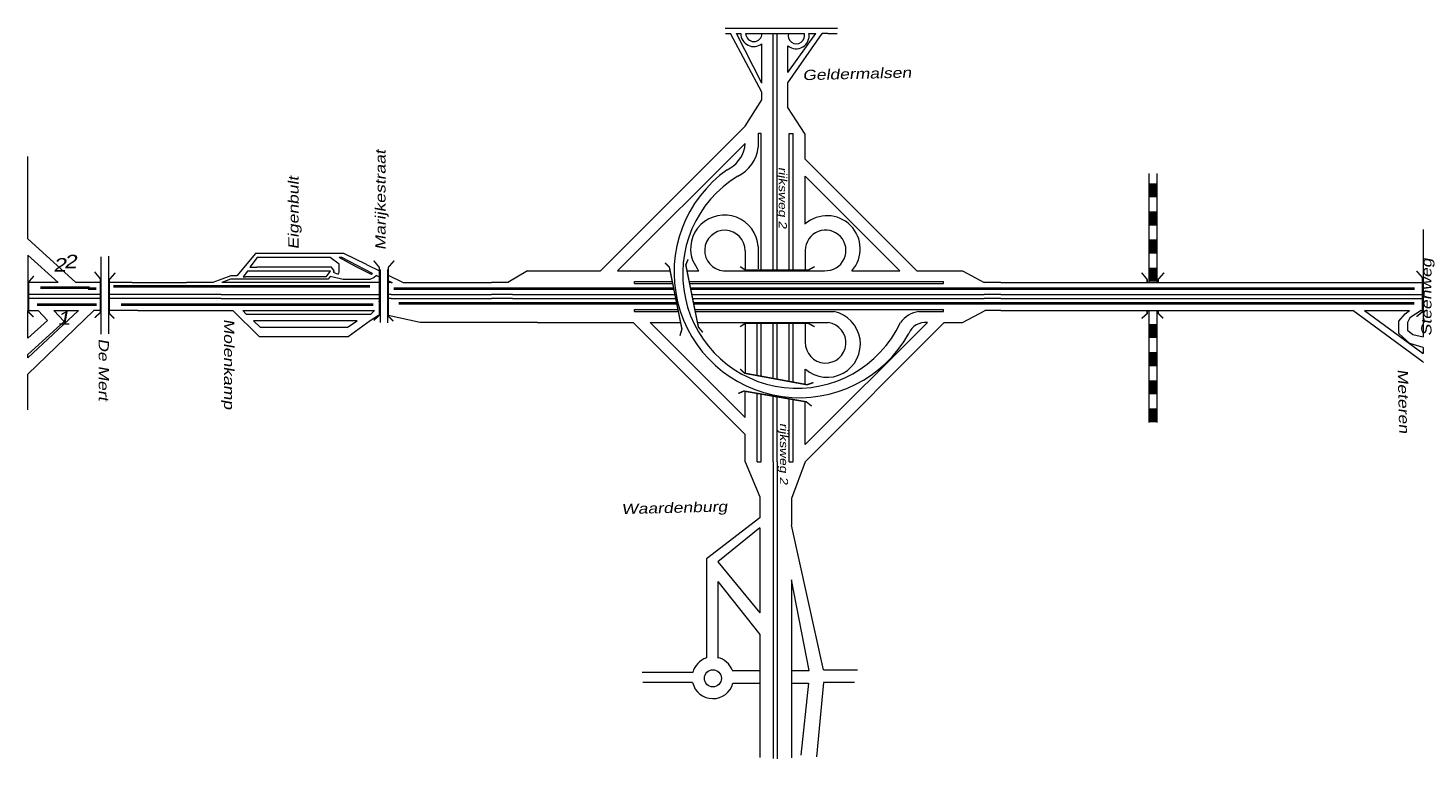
# Model space of a CAD drawing. Header units: metres. Extents: x 534 to 2631, y -2348 to -1484.
# Tile 9 of 10: x 2070 to 2331, y -1934 to -1797. Entities that reach past the tile are written whole.
import ezdxf

# ---------------------------------------------------------------- set-up
doc = ezdxf.new("R2010")
doc.units = ezdxf.units.M
doc.linetypes.add('DASHDOT', pattern=[1, 0.5, -0.25, 0, -0.25])
doc.layers.get('0').update_dxf_attribs({"lineweight": 0})
for name, color, linetype, lineweight in [('ROUTE8STROOIEN', 90, 'Continuous', 0), ('ROUTE8TEXT', 4, 'DASHDOT', 0), ('STROOI', 7, 'Continuous', 0), ('Text', 7, 'Continuous', 0)]:
    doc.layers.add(name, color=color, linetype=linetype, lineweight=lineweight)
doc.styles.add('ISO25', font='ARIALN.TTF', dxfattribs={"width": 1.5, "oblique": 10})

# ---------------------------------------------------------------- blocks, each defined once
blk = doc.blocks.new('A$C3E475C73')
at = {"layer": 'STROOI', "color": 7, "const_width": 0.263}
blk.add_lwpolyline([(-1.04, -0.92), (0, 0), (0, 6.35), (-1.04, 7.62)], dxfattribs=at)

msp = doc.modelspace()

# ---------------------------------------------------------------- linework, layer by layer
at = {"ltscale": 0.5}
for p, q in [((2200.16, -1797.41), (2221.08, -1797.41)), ((2200.19, -1798.42), (2201.14, -1798.42)), ((2206.97, -1809.38), (2201.14, -1798.42)), ((2206.97, -1807.68), (2202.26, -1798.42)), ((2202.26, -1798.42), (2203.06, -1798.42)), ((2203.97, -1798.42), (2214.92, -1798.42)), ((2206.97, -1807.68), (2206.97, -1800.34)), ((2209.1, -1817.07), (2209.1, -1798.42)), ((2209.85, -1817.07), (2209.85, -1798.42)), ((2211.86, -1807.66), (2218.26, -1798.42)), ((2211.86, -1805.72), (2217.09, -1798.42)), ((2215.76, -1798.42), (2217.09, -1798.42)), ((2219.3, -1798.42), (2218.26, -1798.42)), ((2218.26, -1798.42), (2218.29, -1798.42)), ((2219.3, -1798.42), (2221.05, -1798.42)), ((2211.86, -1805.72), (2211.86, -1800.73)), ((2211.86, -1809.15), (2211.86, -1807.66)), ((2203.85, -1815.75), (2206.97, -1810.83)), ((2206.97, -1810.83), (2206.97, -1809.38)), ((2211.86, -1812.25), (2211.86, -1809.15)), ((2215.1, -1817.2), (2211.86, -1812.25)), ((2206.33, -1817.03), (2206.85, -1817.03)), ((2206.33, -1819.66), (2206.33, -1817.03)), ((2212.1, -1817.07), (2212.85, -1817.07)), ((2215.1, -1821.88), (2215.1, -1817.2)), ((2203.83, -1819.69), (2203.85, -1818.94)), ((2330.41, -1835), (2330.41, -1855.07)), ((2112.48, -1839.52), (2109.02, -1843.65)), ((2128.95, -1839.52), (2112.48, -1839.52)), ((2133.2, -1841.58), (2128.95, -1839.52)), ((2206.33, -1842.38), (2206.33, -1838.2)), ((2083.61, -1840.11), (2083.61, -1854.54)), ((2085.06, -1840.01), (2085.06, -1854.46)), ((2112.8, -1840.24), (2111.4, -1842.02)), ((2111.4, -1842.02), (2112.74, -1842.02)), ((2126.65, -1842.02), (2112.74, -1842.02)), ((2113.6, -1840.24), (2112.8, -1840.24)), ((2126.41, -1840.24), (2113.6, -1840.24)), ((2128.1, -1841.51), (2126.41, -1840.24)), ((2127.16, -1842.74), (2126.65, -1842.02)), ((2128.58, -1840.24), (2128.1, -1840.24)), ((2131.24, -1841.99), (2128.1, -1840.24)), ((2128.1, -1842.95), (2128.1, -1841.51)), ((2134.31, -1843.25), (2128.58, -1840.24)), ((2134.11, -1843.42), (2131.24, -1841.99)), ((2133.2, -1841.58), (2135.75, -1842.82)), ((2194.03, -1840.74), (2194.9, -1842.32)), ((2107.9, -1843.65), (2104.49, -1844.89)), ((2107.79, -1844.31), (2106.19, -1844.89)), ((2126.05, -1844.31), (2107.79, -1844.31)), ((2109.02, -1843.65), (2107.9, -1843.65)), ((2110.96, -1842.79), (2110.16, -1843.84)), ((2110.16, -1843.84), (2110.61, -1843.84)), ((2111.4, -1843.84), (2110.61, -1843.84)), ((2112.04, -1842.79), (2110.96, -1842.79)), ((2125.68, -1843.84), (2111.4, -1843.84)), ((2126.45, -1842.79), (2112.04, -1842.79)), ((2125.68, -1843.84), (2126.45, -1842.79)), ((2126.44, -1843.76), (2126.05, -1844.31)), ((2128.83, -1844.35), (2126.44, -1843.76)), ((2127.16, -1842.74), (2126.97, -1843.01)), ((2126.97, -1843.01), (2127.91, -1843.33)), ((2127.91, -1843.33), (2128.1, -1842.95)), ((2133.79, -1844.35), (2128.83, -1844.35)), ((2134.65, -1843.96), (2133.79, -1844.35)), ((2134.31, -1843.25), (2134.11, -1843.42)), ((2135.04, -1843.58), (2134.65, -1843.96)), ((2135.04, -1843.58), (2135.75, -1843.9)), ((2135.75, -1842.47), (2135.75, -1852.38)), ((2137.12, -1842.47), (2137.12, -1852.45)), ((2137.12, -1843.48), (2140.05, -1844.89)), ((2137.12, -1844.52), (2137.96, -1844.89)), ((2163.24, -1842.7), (2159.55, -1844.89)), ((2070.01, -1844.97), (2070.01, -1850.14)), ((2083.61, -1844.89), (2082.23, -1844.89)), ((2089.47, -1844.89), (2085.06, -1844.89)), ((2089.47, -1844.89), (2099.57, -1844.89)), ((2104.49, -1844.89), (2099.57, -1844.89)), ((2106.04, -1847.15), (2135.58, -1847.15)), ((2120.28, -1844.89), (2106.19, -1844.89)), ((2120.59, -1844.89), (2120.28, -1844.89)), ((2137.8, -1844.89), (2137.96, -1844.89)), ((2137.8, -1847.15), (2156.5, -1847.15)), ((2140.05, -1844.89), (2156.5, -1844.89)), ((2160.45, -1847.14), (2159.55, -1847.15)), ((2251.58, -1844.89), (2248.5, -1844.89)), ((2251.58, -1847.15), (2248.5, -1847.15)), ((2251.58, -1844.89), (2330.41, -1844.89)), ((2251.58, -1847.15), (2330.41, -1847.15)), ((2106.04, -1847.9), (2135.58, -1847.9)), ((2137.8, -1847.9), (2156.5, -1847.9)), ((2160.45, -1847.89), (2159.55, -1847.9)), ((2251.58, -1847.9), (2248.5, -1847.89)), ((2251.58, -1847.9), (2330.41, -1847.9)), ((2070.01, -1859), (2079.43, -1850.14)), ((2082.28, -1850.14), (2070.01, -1862.03)), ((2073.66, -1851.99), (2071.88, -1850.14)), ((2074.84, -1850.14), (2076.79, -1852.19)), ((2075.7, -1850.14), (2079.43, -1850.14)), ((2090.49, -1850.15), (2108.23, -1850.15)), ((2108.23, -1850.15), (2113.15, -1854.97)), ((2110.14, -1850.15), (2134.69, -1850.15)), ((2110.14, -1850.15), (2110.72, -1850.81)), ((2110.72, -1850.81), (2134, -1850.84)), ((2112.12, -1852.08), (2113.32, -1853.24)), ((2131.48, -1852.08), (2112.12, -1852.08)), ((2129.63, -1853.24), (2131.48, -1852.08)), ((2129.74, -1854.97), (2133.88, -1852)), ((2134.69, -1850.15), (2134, -1850.84)), ((2165.11, -1852.39), (2163.44, -1852.39)), ((2251.58, -1850.15), (2248.63, -1850.15)), ((2251.58, -1850.15), (2317.27, -1850.15)), ((2330.4, -1859.77), (2317.27, -1850.15)), ((2319.48, -1850.15), (2330.41, -1858.13)), ((2319.48, -1850.15), (2327.87, -1850.15)), ((2325.91, -1852.11), (2327.06, -1850.75)), ((2325.91, -1852.44), (2325.91, -1852.11)), ((2325.91, -1854.41), (2325.91, -1852.44)), ((2327.06, -1850.75), (2327.87, -1850.15)), ((2327.95, -1851.53), (2327.47, -1852.39)), ((2327.47, -1852.39), (2327.47, -1853.78)), ((2330.02, -1850.15), (2327.95, -1851.53)), ((2330.02, -1850.15), (2330.41, -1850.15)), ((2113.15, -1854.97), (2129.74, -1854.97)), ((2113.32, -1853.24), (2129.63, -1853.24)), ((2327.94, -1856.27), (2325.91, -1854.41)), ((2327.47, -1853.78), (2328.52, -1854.64)), ((2328.52, -1854.64), (2330.41, -1855.07)), ((2330.41, -1857.02), (2327.94, -1856.27)), ((2330.41, -1857.02), (2330.41, -1858.13)), ((2330.4, -1859.77), (2330.41, -1859.77)), ((2330.41, -1859.77), (2330.41, -1859.82)), ((2203.85, -1878.35), (2206.61, -1884.9)), ((2209.1, -1878.35), (2209.1, -1933.74)), ((2209.85, -1878.35), (2209.85, -1933.84)), ((2215.1, -1878.35), (2212.5, -1885.2)), ((2206.61, -1884.9), (2206.61, -1884.9)), ((2206.61, -1884.9), (2206.61, -1888.82)), ((2212.5, -1885.2), (2212.5, -1890.19)), ((2206.61, -1888.82), (2196.64, -1896.46)), ((2206.61, -1890.71), (2198.74, -1897.06)), ((2206.61, -1890.71), (2206.61, -1906.55)), ((2218.48, -1917.2), (2212.5, -1890.19)), ((2196.64, -1896.46), (2196.64, -1914.91)), ((2198.74, -1897.06), (2206.61, -1906.55)), ((2198.74, -1900.73), (2198.74, -1915)), ((2198.74, -1900.73), (2206.61, -1910.62)), ((2215.79, -1917.3), (2212.5, -1900.41)), ((2212.5, -1900.41), (2212.5, -1933.65)), ((2206.61, -1910.62), (2206.61, -1933.55)), ((2196.64, -1914.91), (2196.64, -1914.99)), ((2194.08, -1917.7), (2184.67, -1917.7)), ((2201.47, -1917.3), (2206.61, -1917.3)), ((2212.5, -1917.3), (2215.79, -1917.3)), ((2218.48, -1917.2), (2224.86, -1917.2)), ((2194.05, -1919.59), (2184.77, -1919.59)), ((2194.05, -1919.59), (2194.06, -1919.59)), ((2194.05, -1919.59), (2194.06, -1919.59)), ((2201.6, -1919.69), (2206.61, -1919.69)), ((2212.5, -1919.69), (2215.69, -1919.69)), ((2215.69, -1919.69), (2214.29, -1933.15)), ((2218.48, -1919.59), (2217.19, -1933.45)), ((2224.27, -1919.59), (2218.48, -1919.59))]:
    msp.add_line(p, q, dxfattribs=at)
at = {"color": 0, "ltscale": 0.5}
for p, q in [((2133.88, -1852), (2135.46, -1850.98)), ((2143.23, -1852.39), (2137.25, -1851.04)), ((2163.44, -1852.39), (2143.23, -1852.39))]:
    msp.add_line(p, q, dxfattribs=at)
at = {"ltscale": 0.5}
msp.add_circle((2197.84, -1918.79), 1.59, dxfattribs=at)
for centre, radius, start, end in [((2205.47, -1798.46), 2.41, 179.1696, 308.5704), ((2205.5, -1798.39), 1.54, 181.3023, 358.6977), ((2213.4, -1798.87), 2.41, 230.3934, 10.8597), ((2213.43, -1798.8), 1.54, 165.5226, 14.4774), ((2197.84, -1918.69), 3.89, 107.9288, 165.1428), ((2197.84, -1918.69), 3.89, 21.0372, 76.6514), ((2197.84, -1918.69), 3.89, 193.3424, 345.1428)]:
    msp.add_arc(centre, radius, start, end, dxfattribs=at)
at = {"layer": 'ROUTE8STROOIEN', "ltscale": 0.5, "const_width": 0.5}
for points in [[(2081.55, -1845.9), (2072.29, -1845.9)], [(2082.78, -1846.04), (2081.2, -1846.04)], [(2133.84, -1845.64), (2085.93, -1845.64)], [(2190.53, -1846.03), (2138.29, -1846.03)], [(2328.85, -1846.03), (2193.69, -1846.03)], [(2071.7, -1849.05), (2081.75, -1849.05)], [(2081.05, -1849.02), (2082.83, -1849.02)], [(2087.36, -1849.02), (2134.49, -1849.02)], [(2139.22, -1848.82), (2191.09, -1848.79)], [(2194.25, -1848.82), (2328.78, -1848.82)]]:
    msp.add_lwpolyline(points, dxfattribs=at)
at = {"layer": 'STROOI', "color": 7}
for p, q in [((2176.88, -1842.7), (2203.85, -1815.75)), ((2206.85, -1842.7), (2206.85, -1817.07)), ((2209.1, -1842.7), (2209.1, -1817.07)), ((2209.85, -1842.7), (2209.85, -1817.07)), ((2212.1, -1842.7), (2212.1, -1817.07)), ((2212.85, -1842.7), (2212.85, -1817.07)), ((2180.05, -1842.7), (2203.85, -1818.94)), ((2070.01, -1836.77), (2070.01, -1821.37)), ((2235.9, -1842.7), (2215.1, -1821.88)), ((2215.1, -1833.99), (2215.1, -1825.07)), ((2232.72, -1842.7), (2215.1, -1825.07)), ((2279.22, -1824.59), (2279.22, -1844.89)), ((2280.72, -1824.59), (2280.72, -1844.89)), ((2070.01, -1836.77), (2078.97, -1844.89)), ((2203.85, -1838.97), (2203.85, -1842.7)), ((2215.1, -1838.91), (2215.1, -1842.7)), ((2070.01, -1839.81), (2075.62, -1844.89)), ((2070.01, -1839.81), (2070.01, -1844.97)), ((2163.24, -1842.7), (2176.88, -1842.7)), ((2180.05, -1842.7), (2189.86, -1842.7)), ((2183.2, -1844.7), (2190.26, -1844.7)), ((2183.2, -1845.08), (2183.2, -1844.7)), ((2193.01, -1842.7), (2195.21, -1842.7)), ((2193.42, -1844.7), (2240.9, -1844.7)), ((2199.82, -1842.7), (2218.68, -1842.7)), ((2223.8, -1842.7), (2232.72, -1842.7)), ((2235.9, -1842.7), (2244.41, -1842.7)), ((2240.9, -1845.08), (2240.9, -1844.7)), ((2244.41, -1842.7), (2248.5, -1844.89)), ((2075.62, -1844.89), (2070.01, -1844.89)), ((2082.23, -1847.13), (2070.01, -1847.13)), ((2082.23, -1844.89), (2078.97, -1844.89)), ((2083.61, -1847.15), (2082.25, -1847.15)), ((2106.04, -1847.15), (2085.06, -1847.15)), ((2135.75, -1844.89), (2120.59, -1844.89)), ((2137.8, -1844.89), (2137.12, -1844.89)), ((2137.8, -1847.15), (2137.12, -1847.15)), ((2159.55, -1844.89), (2156.5, -1844.89)), ((2159.55, -1847.15), (2156.5, -1847.15)), ((2160.45, -1847.14), (2190.76, -1847.14)), ((2183.2, -1845.08), (2190.34, -1845.08)), ((2193.49, -1845.08), (2240.9, -1845.08)), ((2193.91, -1847.14), (2248.5, -1847.14)), ((2082.23, -1847.88), (2070.01, -1847.88)), ((2083.61, -1847.9), (2082.25, -1847.9)), ((2106.04, -1847.9), (2085.06, -1847.9)), ((2137.8, -1847.9), (2137.12, -1847.9)), ((2159.55, -1847.9), (2156.5, -1847.9)), ((2160.45, -1847.89), (2190.91, -1847.89)), ((2183.2, -1849.95), (2191.33, -1849.95)), ((2183.2, -1850.33), (2183.2, -1849.95)), ((2194.06, -1847.89), (2248.5, -1847.89)), ((2194.48, -1849.95), (2240.9, -1849.95)), ((2240.9, -1850.33), (2240.9, -1849.95)), ((2070.01, -1855.3), (2070.01, -1850.14)), ((2070.01, -1850.14), (2071.88, -1850.14)), ((2070.01, -1855.3), (2073.66, -1851.99)), ((2070.01, -1858.34), (2076.79, -1852.19)), ((2074.84, -1850.14), (2075.7, -1850.14)), ((2083.61, -1850.15), (2082.25, -1850.15)), ((2090.49, -1850.15), (2085.06, -1850.15)), ((2165.11, -1852.39), (2182.97, -1852.39)), ((2182.97, -1852.39), (2203.85, -1873.28)), ((2183.2, -1850.33), (2191.4, -1850.33)), ((2186.15, -1852.39), (2191.82, -1852.39)), ((2186.15, -1852.39), (2203.85, -1870.1)), ((2194.55, -1850.33), (2220.43, -1850.33)), ((2195.03, -1852.39), (2219.38, -1852.39)), ((2203.85, -1852.39), (2203.85, -1861.85)), ((2206.1, -1862.27), (2206.1, -1852.39)), ((2206.85, -1862.41), (2206.85, -1852.39)), ((2209.1, -1862.82), (2209.1, -1852.39)), ((2209.85, -1862.96), (2209.85, -1852.39)), ((2212.1, -1863.38), (2212.1, -1852.39)), ((2212.85, -1863.52), (2212.85, -1852.39)), ((2237.88, -1852.38), (2215.1, -1875.16)), ((2215.1, -1852.39), (2215.1, -1856.06)), ((2241.04, -1852.39), (2215.1, -1878.35)), ((2236.3, -1850.33), (2240.9, -1850.33)), ((2241.04, -1852.39), (2244.43, -1852.39)), ((2244.42, -1852.4), (2248.64, -1850.14)), ((2279.22, -1850.15), (2279.22, -1871.02)), ((2280.72, -1850.15), (2280.72, -1871.02)), ((2070.01, -1859), (2070.01, -1858.34)), ((2070.01, -1868.68), (2070.01, -1862.02)), ((2215.1, -1863.93), (2215.1, -1861.08)), ((2203.85, -1870.1), (2203.85, -1865.21)), ((2206.1, -1878.35), (2206.1, -1865.6)), ((2206.85, -1878.35), (2206.85, -1865.73)), ((2209.1, -1878.35), (2209.1, -1866.11)), ((2209.85, -1878.35), (2209.85, -1866.24)), ((2212.1, -1878.35), (2212.1, -1866.63)), ((2212.85, -1878.35), (2212.85, -1866.76)), ((2215.1, -1875.16), (2215.1, -1867.15)), ((2203.85, -1878.35), (2203.85, -1873.28)), ((2206.1, -1878.35), (2206.85, -1878.35)), ((2212.1, -1878.35), (2212.85, -1878.35))]:
    msp.add_line(p, q, dxfattribs=at)
for points, const_width in [([(2279.97, -1826.38), (2279.97, -1829.01)], 1.5), ([(2279.97, -1831.65), (2279.97, -1834.28)], 1.5), ([(2279.97, -1836.87), (2279.97, -1839.51)], 1.5), ([(2135.45, -1848.56), (2135.58, -1848.44), (2135.58, -1842.09), (2134.54, -1840.82)], 0.263), ([(2137.26, -1844.89), (2137.26, -1842.09), (2138.37, -1840.82)], 0.263), ([(2188.93, -1841.23), (2189.72, -1842.02), (2192.07, -1853.63), (2191.68, -1854.85)], 0.263), ([(2193.22, -1840.59), (2192.79, -1841.62), (2195.14, -1853.24), (2195.97, -1854.21)], 0.263), ([(2202.93, -1841.94), (2203.86, -1842.56), (2215.71, -1842.56), (2216.83, -1841.94)], 0.263), ([(2279.97, -1842.14), (2279.97, -1844.78)], 1.5), ([(2071.03, -1851.35), (2070.15, -1850.47), (2070.15, -1844.78), (2071.09, -1843.71)], 0.263), ([(2086.12, -1851.64), (2085.2, -1850.71), (2085.2, -1844.36), (2086.31, -1843.09)], 0.263), ([(2134.54, -1851.98), (2135.58, -1851.05), (2135.58, -1844.89)], 0.263), ([(2138.19, -1852.12), (2137.27, -1851.2), (2137.27, -1844.89)], 0.263), ([(2278.91, -1844.89), (2278.91, -1844.35), (2277.87, -1843.08)], 0.263), ([(2280.97, -1844.89), (2280.97, -1844.33), (2282.08, -1843.06)], 0.263), ([(2329.18, -1851.29), (2330.3, -1850.36), (2330.3, -1844.01), (2329.18, -1842.74)], 0.263), ([(2277.87, -1851.63), (2278.91, -1850.71), (2278.91, -1850.15)], 0.263), ([(2281.89, -1851.61), (2280.97, -1850.69), (2280.97, -1850.15)], 0.263), ([(2202.93, -1853.17), (2203.86, -1852.55), (2215.71, -1852.55), (2216.83, -1853.17)], 0.263), ([(2279.97, -1852.64), (2279.97, -1855.27)], 1.5), ([(2279.97, -1857.91), (2279.97, -1860.54)], 1.5), ([(2202.95, -1861.06), (2203.76, -1861.84), (2215.41, -1863.99), (2216.62, -1863.58)], 0.263), ([(2279.97, -1863.14), (2279.97, -1865.77)], 1.5), ([(2202.59, -1865.62), (2203.62, -1865.17), (2215.29, -1867.18), (2216.29, -1867.99)], 0.263), ([(2279.97, -1868.4), (2279.97, -1871.03)], 1.5)]:
    msp.add_lwpolyline(points, dxfattribs=dict(at, const_width=const_width))
for centre, radius, start, end in [((2197.8, -1818.33), 6.18, 296.2093, 347.2297), ((2199.43, -1818.82), 6.95, 296.2005, 353.0036), ((2214, -1843.01), 23.4, 125.1323, 330.7337), ((2213.54, -1843.31), 21.33, 121.1768, 334.7828), ((2200.01, -1838.65), 6.33, 3.9914, 199.2748), ((2219.18, -1838.61), 6.17, 318.4534, 131.4425), ((2200.08, -1838.94), 3.77, 359.4915, 266.1597), ((2218.89, -1838.92), 3.79, 266.782, 179.899), ((2199.82, -1838.61), 6.17, 216.9976, 221.5466), ((2219.18, -1856.4), 6.2, 228.8895, 78.3816), ((2218.89, -1856.15), 3.79, 178.7308, 82.4697), ((2237.05, -1855.51), 5.23, 98.2328, 143.4996), ((2237.5, -1855.68), 3.32, 83.345, 158.2513)]:
    msp.add_arc(centre, radius, start, end, dxfattribs=at)

# ---------------------------------------------------------------- block references
at = {"ltscale": 0.5}
msp.add_blockref('A$C3E475C73', (2083.49, -1850.55), dxfattribs=at)

# ---------------------------------------------------------------- texts
at = {"layer": 'ROUTE8TEXT', "ltscale": 0.5, "char_height": 2.5, "width": 5.64, "attachment_point": 1, "style": 'ISO25'}
for s, insert in [('2', (2074.74, -1840.36)), ('2', (2076.74, -1839.74)), ('1', (2075.51, -1850.3))]:
    msp.add_mtext(s, dxfattribs=dict(at, insert=insert))
at = {"layer": 'Text', "style": 'ISO25', "oblique": 10, "width": 1.5}
for s, height, rotation, p in [('Geldermalsen', 1.9, 1.425, (2214.59, -1807.15)), ('Marijkestraat', 1.9, 90, (2136.74, -1838.86)), ('Eigenbult', 1.9, 90, (2120.51, -1838.73)), ('rijksweg 2', 1.5, 270, (2210.15, -1823.35)), ('Steenweg', 1.9, 90, (2331.97, -1854.9)), ('Molenkamp', 1.9, 270, (2106.61, -1851.7)), ('De Mert', 1.9, 270, (2083.2, -1855.36)), ('Meteren', 1.9, 271.425, (2325.66, -1861.09)), ('rijksweg 2', 1.5, 270, (2210.36, -1871.13)), ('Waardenburg', 1.9, 1.425, (2180.8, -1888.14))]:
    msp.add_text(s, height=height, rotation=rotation, dxfattribs=at).set_placement(p)

doc.saveas('drawing.dxf')
